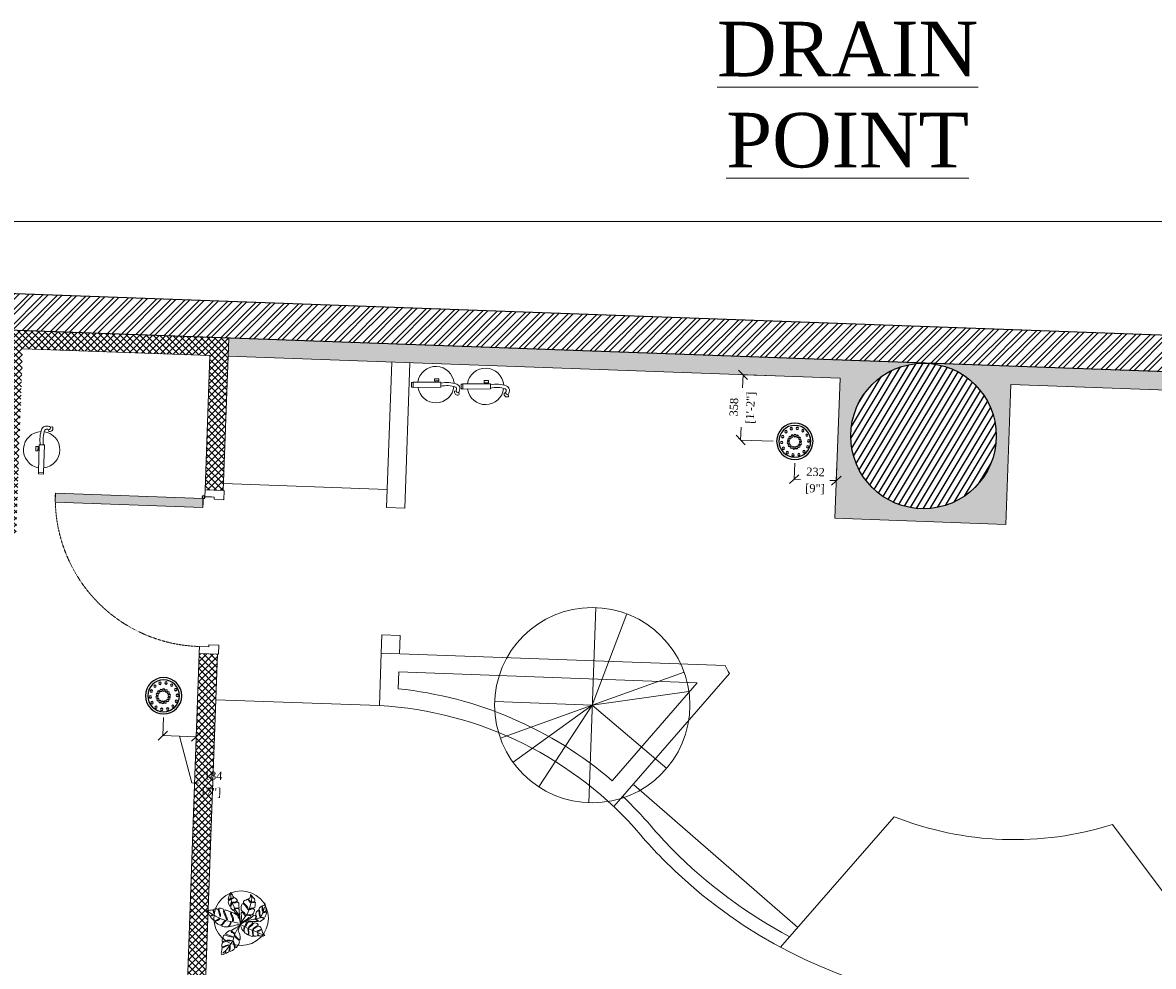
# Model space of a CAD drawing. Header units: millimetres. Extents: x 297264 to 416219, y -77299 to -23696.
# Tile 192 of 256: x 385179 to 391394, y -59746 to -54560. Entities that reach past the tile are written whole.
import ezdxf

# ---------------------------------------------------------------- set-up
doc = ezdxf.new("R2010")
doc.units = ezdxf.units.MM
doc.header["$LTSCALE"] = 2.5
doc.linetypes.add('HIDDEN2 IDS', pattern=[1.666875, 1.11125, -0.555625])
for name, color, linetype, lineweight in [('CKD Equipments', 252, 'Continuous', 0), ('ELEVATION 1', 143, 'Continuous', 18), ('ELEVATION 3', 23, 'Continuous', 13), ('FURNITURES', 30, 'Continuous', 15), ('HATCH LIGHT', 250, 'Continuous', 0), ('HATCH MEDIUM', 251, 'Continuous', 5), ('ROOM TEXT', 7, 'Continuous', 5), ('TREES', 55, 'Continuous', 5), ('WALL', 132, 'Continuous', 25)]:
    doc.layers.add(name, color=color, linetype=linetype, lineweight=lineweight)
doc.layers.add('CKD Plumbing', color=6, linetype='Continuous')
doc.layers.add('sp04000g0$0$S-COLS-PATT', color=252, linetype='Continuous')
doc.styles.add('CKD_Dimension Text', font='BOOKOSI.TTF')
doc.dimstyles.new('CKD-Dimensions', dxfattribs={"dimtxt": 45, "dimasz": 50, "dimexe": 0, "dimexo": 20, "dimgap": 20, "dimtad": 0, "dimdec": 0, "dimzin": 4, "dimdsep": 46, "dimtxsty": 'CKD_Dimension Text', "dimblk": 'OBLIQUE', "dimcen": 12, "dimclrd": 150, "dimclre": 150, "dimclrt": 7, "dimadec": 0, "dimazin": 2, "dimtfac": 1, "dimtdec": 0, "dimtofl": 0, "dimtmove": 1, "dimatfit": 2, "dimfxl": 1, "dimtfillclr": 7, "dimtolj": 1, "dimtzin": 0, "dimlwd": -1, "dimlwe": -1, "dimarcsym": 0})

# ---------------------------------------------------------------- blocks, each defined once
blk = doc.blocks.new('*U86')
h = blk.add_hatch(color=252)
h.paths.add_polyline_path([(-0.002499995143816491, 0.0152739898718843, 0.7248630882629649), (-0.002499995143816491, 1.231393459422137e-14), (-0.002499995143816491, -0.03600251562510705), (-0.0004999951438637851, -0.03600251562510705), (-0.0004999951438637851, -0.0003832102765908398, 1.209795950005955)])
h.paths.add_polyline_path([(-0.006035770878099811, 0.007636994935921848, -1), (0.006035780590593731, 0.007636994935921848, -1)], flags=16)
blk.add_hatch(color=252).paths.add_polyline_path([(0.007637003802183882, 0.0101369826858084, -0.06360995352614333), (0.008020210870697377, 0.008136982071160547), (0.0436395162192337, 0.00813692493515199), (0.04363951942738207, 0.01013692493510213)])
blk.add_lwpolyline([(-0.002518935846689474, 0.01526776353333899, 0.7239173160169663), (-0.002499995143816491, 1.231393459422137e-14), (-0.002499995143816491, -0.03600251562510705), (-0.0004999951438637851, -0.03600251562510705), (-0.0004999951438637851, -0.0003832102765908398, 1.209795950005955), (-0.002499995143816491, 0.0152739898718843)], format="xyb")
blk.add_lwpolyline([(0.008020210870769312, 0.008136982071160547), (0.0436395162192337, 0.00813692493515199), (0.04363951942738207, 0.01013692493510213), (0.007637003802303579, 0.0101369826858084)])
blk.add_circle((4.85624696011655e-09, 0.007636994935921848), 0.006035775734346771)
blk = doc.blocks.new('*U96')
at = {"true_color": 0xffffff}
h = blk.add_hatch(color=7, dxfattribs=at)
h.dxf.hatch_style = 1
h.paths.add_polyline_path([(-47.52017644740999, -8.520233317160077), (-47.52017644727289, -821.9995470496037), (-97.52017644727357, -821.9995470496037), (-97.52017644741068, -8.520233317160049)])
for points in [[(-849.9994901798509, 50.99999999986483), (-849.9994901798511, 104.9994955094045), (-899.9994901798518, 104.9994955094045), (-899.9994901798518, -1.370974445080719e-10), (-860.9994901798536, -1.370974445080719e-10), (-860.9994901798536, 50.99999999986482), (-849.9994901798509, 50.99999999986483)], [(-50.00000000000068, 51.00000000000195), (-50.00000000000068, 104.9994955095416), (0, 104.9994955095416), (0, 0), (-38.99999999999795, 1.4210854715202e-14), (-38.99999999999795, 51.00000000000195), (-50.00000000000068, 51.00000000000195)]]:
    blk.add_lwpolyline(points)
blk.add_lwpolyline([(-47.52017644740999, -8.520233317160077), (-47.52017644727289, -821.9995470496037), (-97.52017644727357, -821.9995470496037), (-97.52017644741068, -8.520233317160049)], close=True)
at = {"color": 8, "linetype": 'HIDDEN2 IDS', "ltscale": 0.5}
blk.add_arc((-47.4982836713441, -8.467726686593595), 813.5355836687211, 179.4693141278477, 269.9984581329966, dxfattribs=at)
at = {"xscale": 1000, "yscale": 1000, "zscale": 1000, "rotation": 180}
blk.add_blockref('*U86', (-39.49996670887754, -0.3832099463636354), dxfattribs=at)
blk = doc.blocks.new('fe')
at = {"color": 1}
for p, q in [((-120.1766559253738, 44.70558930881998), (-121.9439615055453, 54.24889229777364)), ((-105.5614104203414, 35.20471108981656), (-98.87035802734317, 37.24250937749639))]:
    blk.add_line(p, q, dxfattribs=at)
for points in [[(-22.06789544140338, 14.16045847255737), (128.9422092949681, 14.16045847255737), (128.9422092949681, -14.16045847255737), (-22.06789544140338, -14.16045847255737)], [(128.9422092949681, 13.24089506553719), (138.3485272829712, 13.24089506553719), (138.3485272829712, -13.24089506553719), (128.9422092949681, -13.24089506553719)], [(-11.98682391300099, -20.0721128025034), (11.98682391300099, -20.0721128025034), (11.98682391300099, -32.14981809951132), (-11.98682391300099, -32.14981809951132)], [(-8.052146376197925, -14.16045847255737), (8.052146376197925, -14.16045847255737), (8.052146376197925, -20.0721128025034), (-8.052146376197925, -20.0721128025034)]]:
    blk.add_lwpolyline(points, close=True, dxfattribs=at)
for centre, radius, start, end in [((4.784059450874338, 0), 100, 8.140707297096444, 173.3120532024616), ((-87.77755919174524, 23.6440291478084), 38.64312080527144, 146.9734630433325, 188.4435724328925), ((-101.5939094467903, 21.59307063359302), 24.67537348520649, 188.4435724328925, 251.1420191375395), ((-119.0950228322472, 54.7764816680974), 2.897378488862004, 111.4977863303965, 190.4916351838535), ((-117.3282643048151, 33.09549404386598), 11.95439864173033, 10.16238508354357, 103.7845410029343), ((-113.8758932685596, 41.52544804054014), 17.13919037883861, 353.9086583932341, 111.4977863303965), ((-87.77755919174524, 23.6440291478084), 21.21119354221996, 146.9734630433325, 188.4435724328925), ((-101.5939094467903, 21.59307063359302), 7.24344622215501, 188.4435724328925, 251.1420191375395), ((-53.43427734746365, 152.4164030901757), 146.6477502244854, 249.8567409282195, 282.3503720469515), ((-99.71449078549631, 40.01419514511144), 2.897378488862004, 286.9384141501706, 353.9086583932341), ((-54.14073894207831, 149.9862411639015), 161.5506348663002, 249.9338390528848, 281.4510814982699), ((4.784059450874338, 0), 100, 183.6163695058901, 351.8592927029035)]:
    blk.add_arc(centre, radius, start, end, dxfattribs=at)
blk = doc.blocks.new('t')
for p, q in [((119721.3923852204, -21429.1354125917), (119721.3923852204, -20655.60342287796)), ((119721.3923852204, -21429.1354125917), (120009.051356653, -20711.07966596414)), ((119721.3923852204, -21429.1354125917), (120195.5751402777, -20817.98694133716)), ((119721.3923852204, -21429.1354125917), (120383.5640484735, -21029.28490615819)), ((118947.8603955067, -21429.1354125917), (120494.9243749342, -21429.1354125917)), ((119721.3923852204, -21429.1354125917), (118988.2113261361, -21675.70644436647)), ((119721.3923852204, -21429.1354125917), (119433.7334137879, -22147.19115921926)), ((119721.3923852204, -21429.1354125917), (119586.6061721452, -22190.83378850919)), ((119721.3923852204, -21429.1354125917), (120200.6937783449, -22036.27782888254))]:
    blk.add_line(p, q)
blk.add_circle((119721.3923852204, -21429.1354125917), 773.5319897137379)
blk = doc.blocks.new('sdfvx')
at = {"layer": 'TREES'}
for p, q in [((2.86361204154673, 3.21350058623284), (23.73006125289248, -7.450467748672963)), ((23.73006125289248, -7.450467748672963), (56.91737611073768, -26.32399523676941)), ((56.91737611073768, -26.32399523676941), (77.69897901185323, -35.44267033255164)), ((77.69897901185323, -35.44267033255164), (104.4082512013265, -43.87995524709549)), ((104.4082512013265, -43.87995524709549), (135.6654313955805, -59.10325100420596)), ((135.6654313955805, -59.10325100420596), (160.2256677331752, -69.68472845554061))]:
    blk.add_line(p, q, dxfattribs=at)
for points in [[(-1.311514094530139, 38.92972212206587), (-10.18105905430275, 63.84178030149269), (-20.10781587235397, 72.73270872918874), (-38.51009541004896, 89.06188571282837), (-41.00375610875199, 94.81125571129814), (-39.95501727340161, 99.22217654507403), (-37.27780286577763, 106.3019538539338), (-39.71516043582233, 109.5550929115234), (-43.78725724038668, 101.4316020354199), (-47.33390058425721, 96.9648959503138), (-51.68741337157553, 101.3227528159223), (-56.33076659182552, 106.5515860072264), (-63.76170922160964, 112.5956916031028), (-64.33504865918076, 123.0454583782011), (-61.424304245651, 131.750439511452), (-57.40851056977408, 142.3701613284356), (-57.86709755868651, 150.7299625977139), (-62.51677031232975, 147.2511340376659), (-63.10268564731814, 140.285516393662), (-66.71195165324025, 129.6073794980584), (-69.91037571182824, 124.6759726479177), (-73.0441718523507, 128.8585132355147), (-76.69494113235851, 140.9945287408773), (-81.1005205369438, 153.6537210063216), (-79.58471439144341, 161.3151002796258), (-71.04017900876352, 168.7959341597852), (-62.37895638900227, 177.0893292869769), (-67.7228996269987, 177.4425510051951), (-73.12940235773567, 171.5842809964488), (-80.68134650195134, 171.0106802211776), (-79.85981813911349, 182.5040589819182), (-74.73891203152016, 195.0384605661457), (-69.73484139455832, 206.7602703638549), (-65.60221224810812, 218.192583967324), (-52.07883578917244, 202.5644181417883), (-49.18072314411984, 193.8541265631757), (-45.23380849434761, 189.5546949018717), (-48.25917171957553, 182.9396082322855), (-55.81326935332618, 179.4634602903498), (-58.1985749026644, 174.4151623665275), (-51.5744312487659, 177.1956095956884), (-43.20720780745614, 180.5549172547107), (-40.12547828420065, 184.6737120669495), (-32.80914716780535, 180.7195517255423), (-24.68177326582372, 173.7459938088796), (-18.76455375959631, 162.9430662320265), (-29.34193159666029, 155.7543889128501), (-42.00637929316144, 154.2566055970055), (-50.89481238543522, 153.0456683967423), (-51.07211702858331, 148.9241929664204), (-42.30037847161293, 149.322518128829), (-31.90238100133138, 149.4872135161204), (-21.44385118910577, 152.9607316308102), (-15.11163098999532, 153.7095978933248), (-10.00545426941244, 145.9260678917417), (-8.329155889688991, 134.4884337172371), (-9.380048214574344, 127.1749657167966), (-7.470219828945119, 117.3625353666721), (-13.92135852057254, 112.8985200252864), (-26.64210934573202, 113.8969676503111), (-32.91594339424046, 113.5544277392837), (-32.97641256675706, 110.2455440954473), (-27.10916935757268, 110.646560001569), (-14.04021384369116, 109.1833100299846), (-8.172970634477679, 109.584325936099), (-7.19934529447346, 90.36852299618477), (-5.877515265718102, 70.68791770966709), (-1.82647467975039, 49.78576445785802)], [(-226.3925311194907, 96.29935904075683), (-222.4654913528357, 90.63831571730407), (-218.0922489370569, 84.28750535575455), (-214.3365367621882, 76.70487013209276), (-209.3480222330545, 68.50492093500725), (-205.8379376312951, 62.27814009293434), (-199.3023901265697, 61.77919851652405), (-192.4570504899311, 63.43669180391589), (-184.9919224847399, 69.40697365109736), (-184.1929219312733, 65.77070567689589), (-190.2394092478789, 60.4769138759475), (-199.6742223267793, 59.19150914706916), (-200.2939402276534, 54.87871046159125), (-197.0295536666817, 50.00779412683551), (-188.9581228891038, 41.80502143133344), (-182.0574470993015, 34.65086800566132), (-173.8000297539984, 27.74192986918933), (-164.1173309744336, 30.75244391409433), (-154.8661758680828, 33.8249676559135), (-147.9566012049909, 38.99474006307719), (-141.9101211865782, 44.2884810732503), (-137.8422882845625, 41.94323428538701), (-144.9377790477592, 35.47961719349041), (-151.7854472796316, 30.74117033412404), (-159.8038704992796, 27.05134274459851), (-164.9229649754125, 25.14580054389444), (-168.4397534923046, 22.12968016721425), (-163.3870817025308, 17.44196942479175), (-150.8781807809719, 6.400614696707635), (-141.0162698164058, 1.462072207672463), (-132.0771649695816, -0.702802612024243), (-118.8754827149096, 8.404856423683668), (-112.4549123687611, 19.36725050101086), (-103.6309183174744, 28.66378237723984), (-97.71283058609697, 26.93300581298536), (-106.5346296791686, 20.7174985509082), (-112.0300726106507, 10.0623395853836), (-119.2495025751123, 2.736193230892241), (-124.8644389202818, -2.619557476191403), (-124.6209990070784, -7.056385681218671), (-118.4572837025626, -10.14301662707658), (-108.5311450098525, -11.56933078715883), (-96.63080498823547, -11.51859467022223), (-81.27790417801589, -11.963966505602), (-74.49001788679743, -4.575810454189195), (-66.77255109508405, 9.281569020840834), (-61.95434987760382, 21.35460219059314), (-59.86298373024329, 14.45129063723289), (-66.71728540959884, 0.4699324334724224), (-70.11232238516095, -4.764632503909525), (-71.84090343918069, -7.597587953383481), (-69.992899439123, -10.06403063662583), (-59.20134480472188, -8.533410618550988), (-44.64743724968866, -5.34246368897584), (-36.44528558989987, -3.439765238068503), (-25.8374593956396, -0.1220160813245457), (-18.19093154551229, 0.9801830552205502), (-0.1246812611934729, 1.025312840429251), (-1.286474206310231, 14.39779702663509), (-2.260163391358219, 32.14509972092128), (-6.445294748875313, 42.87077938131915), (-12.97413833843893, 52.61262217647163), (-16.7895692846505, 62.84490567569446), (-27.51244310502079, 70.98850229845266), (-39.34628997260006, 77.53100899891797), (-56.60471859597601, 86.17349640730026), (-59.32032619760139, 82.6020310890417), (-58.71176529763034, 71.50994024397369), (-53.10804912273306, 61.46086233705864), (-47.62820897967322, 50.54919425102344), (-45.41734941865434, 38.34647443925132), (-46.34911028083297, 28.79632798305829), (-49.61802039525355, 27.50526613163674), (-52.69874898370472, 30.58906345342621), (-50.90156488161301, 43.09619487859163), (-57.05857627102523, 55.42572704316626), (-61.18393298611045, 63.50164672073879), (-64.81125287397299, 78.10879951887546), (-64.18708188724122, 88.58358651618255), (-76.39276825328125, 92.53835305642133), (-88.59851778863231, 96.49318051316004), (-100.6802576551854, 101.3105271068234), (-104.6905667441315, 97.92510100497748), (-104.819029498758, 90.90059355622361), (-99.15997717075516, 72.03986893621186), (-94.17372806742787, 60.75890525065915), (-90.23435792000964, 51.38915101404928), (-86.54499796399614, 37.21325272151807), (-91.29451836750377, 34.81443619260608), (-97.07969755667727, 49.73165772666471), (-102.7410007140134, 65.5114694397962), (-110.9296667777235, 82.0946140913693), (-111.5382349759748, 93.18665414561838), (-109.8672555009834, 101.7502418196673), (-113.6252258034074, 106.2519133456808), (-126.6320930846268, 110.7620248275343), (-132.5501103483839, 112.4927912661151), (-142.2306214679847, 112.5632510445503), (-145.3158031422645, 109.4850600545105), (-141.1905168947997, 101.4091505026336), (-139.0415564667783, 88.7751559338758), (-133.3803164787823, 72.99540513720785), (-132.5858394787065, 63.19715897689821), (-133.3914734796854, 57.59051560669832), (-136.7820646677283, 58.51788819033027), (-138.6256155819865, 67.14631918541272), (-142.0073078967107, 80.39761760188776), (-145.6346277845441, 95.0047704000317), (-151.6698803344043, 105.1159087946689), (-161.469892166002, 110.4857260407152), (-166.8966542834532, 109.5047837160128), (-174.915007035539, 105.8149460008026), (-180.2842526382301, 99.10327999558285), (-175.6698284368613, 85.23467773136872), (-179.4345099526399, 80.49339724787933), (-180.9084163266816, 88.62854378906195), (-184.6022293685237, 96.64245376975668), (-187.3730953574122, 101.8826758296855), (-194.7120187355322, 99.85593773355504), (-204.51647635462, 99.0638174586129), (-210.9302723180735, 97.34431447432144), (-219.4997399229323, 99.0158540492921)], [(165.2719896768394, 149.4050893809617), (168.0412583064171, 135.6687579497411), (170.3002898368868, 123.2006444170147), (173.6174930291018, 104.0027203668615), (174.1797136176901, 97.3441744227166), (162.8334602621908, 88.85495952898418), (155.3896734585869, 86.38274740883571), (153.3315898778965, 82.63064340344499), (157.8675081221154, 82.48481838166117), (165.2399933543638, 84.46132247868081), (171.4092120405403, 88.63464510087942), (176.3699911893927, 87.92181710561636), (177.7106247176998, 79.63350640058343), (174.0192479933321, 71.56230554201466), (168.4783153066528, 54.14323677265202), (162.5228676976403, 51.45710926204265), (150.8280943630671, 51.11364554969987), (141.0490055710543, 53.53078862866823), (137.7875849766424, 51.97551327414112), (142.0385715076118, 49.84676486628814), (155.0765259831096, 45.44338211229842), (163.0137867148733, 44.30285529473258), (160.9557031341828, 40.55075128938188), (154.2191613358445, 35.95299534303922), (144.2211916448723, 29.7999132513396), (134.0808302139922, 22.6553847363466), (122.4599133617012, 26.34914407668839), (113.0395495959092, 34.78649451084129), (105.244758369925, 36.91850841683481), (109.2107985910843, 32.80673504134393), (116.1533276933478, 28.26731363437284), (115.5122112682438, 23.80559634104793), (108.8495186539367, 23.24501265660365), (87.09071751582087, 23.33571784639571), (50.44957893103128, 25.56490702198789), (31.88103775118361, 26.71515929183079), (52.65531230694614, 37.39151804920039), (75.6276555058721, 49.26994274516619), (91.72870800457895, 66.18355778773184), (103.0672334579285, 64.0482885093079), (104.2653974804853, 54.76849071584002), (97.80613725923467, 41.5292146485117), (99.57673421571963, 39.75688023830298), (106.3870620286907, 48.39186936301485), (109.0176490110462, 59.65142662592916), (105.8351169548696, 69.21636371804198), (104.4944834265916, 77.50467442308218), (110.0303135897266, 87.84076392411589), (118.0464628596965, 97.82044955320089), (126.7596520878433, 91.50863281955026), (127.1029990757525, 76.27991249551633), (130.8476107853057, 60.05644971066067), (135.3097503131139, 55.87344230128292), (133.8292653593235, 66.71172003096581), (131.9950947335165, 78.61283059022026), (132.5700752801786, 89.66175821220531), (128.7490521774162, 98.30648291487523), (124.6430900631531, 104.968233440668), (130.5324722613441, 114.2415611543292), (137.7676609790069, 122.3095473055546), (142.4486741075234, 126.6967142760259), (147.1905723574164, 117.4136611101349), (147.1777492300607, 99.70624846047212), (150.4314419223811, 90.63703964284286), (152.3496813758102, 96.9391614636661), (151.227850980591, 113.7976566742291), (150.3120783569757, 121.51896440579), (146.8446777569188, 129.100917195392), (156.6263214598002, 130.225289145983), (161.3047092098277, 131.0709512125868)], [(165.1122014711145, -71.19605071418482), (159.6348838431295, -74.08447243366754), (154.6325227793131, -75.2957577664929), (145.4412452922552, -74.29670194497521), (134.3576304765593, -73.02573096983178), (125.4364802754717, -72.38715459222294), (121.158650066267, -68.55571661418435), (120.5327485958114, -61.71067725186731), (119.4573196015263, -53.51428391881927), (116.3941203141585, -52.43074432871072), (117.7865569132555, -58.42098873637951), (117.9611807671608, -66.16622695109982), (116.4246807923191, -72.3789326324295), (113.3145938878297, -73.86207220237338), (106.1497755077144, -74.44091214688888), (99.25508441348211, -75.38023153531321), (93.80304759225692, -75.24019343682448), (87.54404403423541, -69.51570281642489), (86.65135993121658, -57.80715969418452), (86.11770960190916, -48.08024363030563), (85.67295846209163, -39.97452597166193), (81.70728170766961, -40.69134342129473), (82.19404441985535, -52.98493864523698), (84.03283401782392, -64.82937842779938), (85.55953333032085, -72.12562369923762), (85.96225830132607, -76.04356537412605), (83.93413416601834, -76.71713097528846), (73.97783104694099, -74.3214900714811), (65.64374526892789, -71.83723408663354), (57.62507253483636, -69.39830066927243), (58.12809191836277, -59.1770183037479), (57.73196389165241, -46.25317024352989), (56.07258912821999, -35.39950340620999), (56.30229210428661, -29.32068458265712), (53.87151346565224, -26.07631863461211), (52.06655123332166, -29.67708350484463), (53.04981415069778, -40.75526208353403), (55.16031829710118, -50.70876060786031), (54.83844924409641, -59.6693646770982), (51.13796056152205, -67.50115737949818), (47.03968612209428, -64.66051259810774), (41.68148770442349, -59.38717709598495), (33.7096952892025, -54.38161530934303), (25.83007624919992, -46.494217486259), (25.97413962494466, -34.2912673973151), (29.22828260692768, -20.6052285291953), (28.51348194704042, -12.13899076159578), (25.80764410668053, -15.28859038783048), (24.85661399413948, -21.9070879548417), (24.0834673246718, -31.76789087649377), (22.9981744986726, -37.08038757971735), (23.31032065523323, -41.62869379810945), (20.47188512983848, -41.22083119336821), (16.64533253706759, -36.48919436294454), (11.42466372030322, -28.01887607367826), (8.681661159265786, -20.22624457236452), (3.957563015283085, -10.54051976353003), (0, 0), (6.899559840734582, 7.693825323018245), (15.73507044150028, 13.17938021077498), (21.95697974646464, 18.397110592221), (29.34816374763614, 20.55179583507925), (39.66676022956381, 20.67746073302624), (45.97272187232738, 17.51963914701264), (43.21999641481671, 11.80336036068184), (36.54521493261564, 3.433959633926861), (32.2155651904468, -2.055726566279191), (31.26620010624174, -6.422762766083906), (37.25841373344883, -7.283800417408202), (41.9486918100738, -1.524269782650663), (48.58304898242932, 13.28442921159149), (52.68785719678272, 19.4497517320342), (56.87997733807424, 21.7424551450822), (65.2157354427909, 21.50971131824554), (74.99248279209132, 20.10486361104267), (81.52487322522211, 18.52282640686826), (84.85494020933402, 12.57587451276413), (78.63135857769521, 5.106631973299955), (66.0080473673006, -4.338096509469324), (57.21622796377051, -11.75996601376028), (54.59770205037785, -18.78218474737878), (56.71313811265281, -21.98123825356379), (62.66659245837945, -14.15151627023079), (71.0524977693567, -7.314648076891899), (79.61795155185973, -1.468623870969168), (86.60808290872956, 6.855515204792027), (92.01968812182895, 13.15472458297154), (97.60758221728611, 13.96015711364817), (106.6629951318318, 12.01557987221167), (113.2842993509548, 8.812445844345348), (122.3276488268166, -2.14704995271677), (113.4087759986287, -6.002404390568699), (97.0898375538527, -16.52447043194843), (89.33468786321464, -23.45197363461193), (85.41102997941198, -28.356617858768), (84.055680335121, -33.30864524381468), (88.96753305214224, -32.72773458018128), (94.2902317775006, -24.80737758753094), (105.1101826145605, -16.71189169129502), (114.6201327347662, -13.25333722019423), (125.3479101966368, -8.03968736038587), (133.0059545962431, -10.74846521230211), (138.6342098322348, -16.38227003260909), (142.1001340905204, -21.38375129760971), (143.1823083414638, -27.89596717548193), (131.4127104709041, -33.0366892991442), (120.8660833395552, -36.98966086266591), (114.1039899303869, -41.48644248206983), (116.8955378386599, -44.46098424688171), (124.5131579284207, -40.73046383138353), (131.9949134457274, -37.94546483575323), (142.497927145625, -32.05613799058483), (145.7859679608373, -33.81531390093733), (147.3142691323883, -38.86003688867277), (150.9548172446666, -51.6067563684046), (157.4370604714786, -60.2584055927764), (163.3337706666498, -68.50420201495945)], [(-123.2780142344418, -201.73489769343), (-115.2066815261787, -199.7805871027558), (-109.679582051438, -197.4606886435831), (-103.9333349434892, -193.6151769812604), (-101.8925801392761, -186.6421274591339), (-99.5596147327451, -177.6349980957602), (-96.57946418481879, -178.582241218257), (-97.67552549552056, -186.2100534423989), (-96.1515603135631, -190.0621558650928), (-92.95226943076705, -189.4838365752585), (-86.11519559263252, -185.2761035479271), (-79.49732525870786, -182.5938720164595), (-75.71347223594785, -177.9474132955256), (-74.03284148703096, -166.2514108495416), (-71.84071886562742, -150.9957864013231), (-70.59851701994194, -142.3509393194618), (-67.76186178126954, -140.6824777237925), (-66.8929615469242, -145.4785380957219), (-68.23920510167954, -160.5870250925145), (-71.64019549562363, -175.7915444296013), (-68.37040910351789, -178.33745741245), (-59.49758831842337, -173.5302441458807), (-52.87971798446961, -170.8480126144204), (-46.69770179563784, -167.5841867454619), (-41.82300744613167, -162.5754050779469), (-39.41690130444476, -153.0597684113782), (-41.87760970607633, -137.6545829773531), (-45.21259385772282, -124.7189077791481), (-50.00104038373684, -111.0553116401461), (-48.7614910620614, -106.0432549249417), (-45.56477493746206, -109.097685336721), (-43.53461563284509, -116.655695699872), (-39.47157403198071, -128.1389361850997), (-33.81150428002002, -142.9658124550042), (-33.57289122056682, -152.9110346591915), (-25.72076931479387, -152.4822763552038), (-17.45219552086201, -141.1643378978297), (-13.6438305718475, -135.9658892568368), (-10.3906131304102, -128.1655226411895), (-3.772055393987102, -112.7635312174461), (-12.25726236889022, -100.034499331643), (-20.98004995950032, -93.42659581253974), (-31.44167332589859, -83.09999390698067), (-34.48959639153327, -75.39573827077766), (-35.2854968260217, -70.09115034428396), (-32.08878799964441, -73.14563154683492), (-28.02317164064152, -80.99612233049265), (-18.28695319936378, -89.14236858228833), (-7.752189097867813, -98.96046318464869), (-2.447023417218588, -101.7988972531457), (-1.28046659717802, -97.29531730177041), (-1.050730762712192, -81.23869500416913), (-2.78338171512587, -64.38107485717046), (-6.191436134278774, -51.95391708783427), (-12.79871096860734, -40.10508873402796), (-11.55650912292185, -31.46024165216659), (-1.794020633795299, -3.278858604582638), (-15.61432344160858, -12.7114610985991), (-30.08703137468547, -19.45518038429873), (-56.75696432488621, -34.4172122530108), (-57.04924539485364, -36.45128196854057), (-52.39048992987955, -45.62321915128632), (-38.47434044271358, -56.13844028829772), (-36.44418113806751, -63.69645065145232), (-41.67628384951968, -60.34954994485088), (-56.39363152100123, -51.79527082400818), (-64.24902534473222, -39.56886256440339), (-70.28232624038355, -38.18290387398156), (-71.02009217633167, -37.84993891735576), (-73.43187350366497, -39.17785118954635), (-84.85136062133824, -46.36029616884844), (-93.43426296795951, -51.87426942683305), (-98.30895001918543, -56.8830003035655), (-95.55066279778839, -62.98858607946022), (-83.63020154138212, -66.77753831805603), (-70.32934817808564, -71.80292892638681), (-53.53949032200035, -77.84862944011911), (-46.27186008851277, -81.48802069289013), (-49.47115097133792, -82.06633998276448), (-63.28358127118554, -80.60066283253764), (-81.60004223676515, -74.33554868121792), (-99.8434402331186, -67.56196789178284), (-106.5317283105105, -67.11992648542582), (-111.6987037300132, -74.16277786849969), (-116.5081930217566, -89.5612709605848), (-120.7331274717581, -100.8916754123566), (-122.1214698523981, -110.5535573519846), (-110.5611399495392, -109.6196074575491), (-88.89129729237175, -103.3910471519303), (-71.2245889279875, -103.3344877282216), (-59.30155291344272, -103.4906902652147), (-60.39496899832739, -107.4857629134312), (-73.26269850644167, -106.6747976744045), (-86.56884961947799, -108.9149370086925), (-101.7669697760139, -113.4783514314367), (-115.0731208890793, -115.7184907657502), (-121.6204957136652, -121.5249545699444), (-122.7922798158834, -133.294074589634), (-123.0924333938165, -146.2264239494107), (-109.4235761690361, -145.0764370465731), (-97.13253629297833, -139.0572620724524), (-81.93441613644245, -134.4938476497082), (-73.28374127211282, -135.7368869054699), (-83.60981960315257, -138.9243100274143), (-99.89869602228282, -143.8499559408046), (-113.4267177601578, -151.2484887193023), (-121.9338973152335, -152.6211541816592), (-124.1990197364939, -168.3853061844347), (-126.0988539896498, -181.6068101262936), (-127.3410558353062, -190.251657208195), (-125.454391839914, -195.1939628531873)]]:
    blk.add_lwpolyline(points, close=True, dxfattribs=at)
for points in [[(-7.681071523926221, 66.80012284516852), (-34.49221871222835, 102.5841648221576), (-43.18869554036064, 125.8125939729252), (-58.32790850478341, 156.1872268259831), (-62.14333606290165, 181.6171411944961), (-63.40039723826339, 210.4116736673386)], [(2.172293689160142, 10.23895839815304), (5.01913619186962, 26.52723592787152), (7.723509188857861, 41.82402636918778), (8.443506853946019, 57.40590531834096), (7.250515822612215, 73.76867225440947), (6.690913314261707, 83.96867231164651), (10.94444745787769, 85.38138814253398), (20.79221974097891, 79.91849897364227), (26.66877881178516, 71.48441403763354), (30.34733240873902, 61.84820224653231), (35.23942806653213, 64.18112034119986), (32.33935057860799, 72.1875064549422), (26.81896892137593, 83.1003345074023), (15.1293685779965, 89.83983993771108), (6.347495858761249, 99.19740276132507), (6.922546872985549, 110.2463202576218), (7.072673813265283, 121.8623016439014), (9.06469198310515, 132.2016058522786), (13.89072952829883, 141.121774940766), (20.97827574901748, 141.115304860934), (36.27781666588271, 127.7853236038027), (43.99364888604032, 114.533107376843), (50.78859866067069, 101.9191688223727), (54.90221820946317, 105.8819125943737), (50.79880370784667, 116.0851273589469), (43.79021649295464, 127.2117997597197), (30.54621154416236, 140.7524207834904), (22.18927019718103, 149.542970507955), (22.26567429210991, 157.1216577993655), (29.78318394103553, 163.6311640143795), (36.94451617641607, 167.6619271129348), (48.85554503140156, 173.0341110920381), (57.85104789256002, 165.1637636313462), (64.2923824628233, 153.6126477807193), (70.59896813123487, 151.694478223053), (68.9021571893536, 157.5040458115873), (61.04123738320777, 166.2233208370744), (53.95879368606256, 173.3127701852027), (55.37838622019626, 176.1446618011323), (65.72989334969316, 181.234880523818), (68.50287937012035, 193.4859350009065), (70.14128233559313, 204.8880619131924), (77.57734853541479, 196.7358406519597), (85.86305877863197, 187.4495727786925), (95.28086763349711, 175.4707073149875), (99.17057422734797, 163.7802365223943), (95.69289811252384, 157.1962409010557), (81.72888820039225, 155.1549321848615), (73.86031095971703, 153.2497129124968), (76.26691451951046, 148.8560657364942), (88.17531799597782, 150.6867448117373), (96.96484814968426, 151.9536762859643), (103.2027503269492, 153.081252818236), (101.4218778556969, 140.6876388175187), (100.2082653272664, 128.7185190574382), (98.28754872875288, 118.8749228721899), (91.19738442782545, 115.3399388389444), (73.54716348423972, 112.3103476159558), (66.38576078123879, 108.2795946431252), (63.12179257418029, 103.182855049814), (69.43092585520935, 104.8061497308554), (77.01711899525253, 108.2699098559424), (88.71189232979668, 108.6133735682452), (96.21911916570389, 100.9568805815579), (93.79976294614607, 87.64310498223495), (88.40640228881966, 78.29850256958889), (81.38235926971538, 68.1762066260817), (73.30262903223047, 68.32524635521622), (56.00858550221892, 67.77439824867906), (44.95237368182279, 68.35113680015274), (48.06877715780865, 65.37346082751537), (57.35177394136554, 63.02760257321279), (70.39228332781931, 62.16573484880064), (72.51649548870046, 59.33057773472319), (68.40288323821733, 55.36788475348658), (58.90100555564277, 49.14351783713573), (48.26455211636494, 42.0702741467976), (2.172286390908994, 10.23890760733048)], [(7.138253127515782, 16.60915033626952), (24.59276228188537, 42.94186732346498), (45.6648062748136, 73.30866369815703), (59.86306782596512, 105.1690744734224), (68.81554804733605, 135.7593999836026), (76.49090524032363, 164.5093209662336), (77.14228988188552, 183.1369358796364), (72.54540875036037, 196.9529403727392)], [(-11.40078712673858, 11.44930280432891), (-48.75937883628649, 21.21930921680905), (-90.00426266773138, 28.46645945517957), (-123.2928338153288, 38.97219290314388), (-167.0562521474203, 59.34661203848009), (-204.3439049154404, 81.8717987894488), (-215.3124840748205, 91.37120912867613)], [(49.03523715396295, 29.81602521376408), (74.41155853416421, 33.75929782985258), (106.0257893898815, 38.83019776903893), (132.5393896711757, 47.16389272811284), (145.4528075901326, 66.5594655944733), (156.6719694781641, 95.30612107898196), (163.7088356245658, 123.1358296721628)], [(-10.88834438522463, -12.35246399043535), (-37.97329583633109, -67.1098476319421), (-48.53962773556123, -100.8849122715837), (-65.42889637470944, -131.6753483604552), (-95.41033260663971, -170.445911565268), (-117.8161125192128, -189.025237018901)]]:
    blk.add_lwpolyline(points, dxfattribs=at)
for radius, start, end in [(74.10272323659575, 67.95600812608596, 75.26503663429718), (74.10272323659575, 51.32077306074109, 54.25267464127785), (74.10272323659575, 9.822767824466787, 13.08212103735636), (101.629737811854, 19.22151081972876, 20.02125703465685), (101.629737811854, 238.6692265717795, 240.9864653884)]:
    blk.add_arc((2.600023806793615, 7.311754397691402), radius, start, end, dxfattribs=at)
blk = doc.blocks.new('100 DNT')
at = {"layer": 'CKD Plumbing'}
for centre, radius in [((-0.1292388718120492, -4.683218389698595), 101.6), ((-0.1292388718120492, -4.683218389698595), 88.89999999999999), ((-14.03453320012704, 67.29299541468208), 6.35), ((19.38060604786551, 65.32915967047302), 6.35), ((-76.71216321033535, -2.476868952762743), 6.35), ((-67.361996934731, 29.66348842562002), 6.35), ((-44.99260977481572, 54.56406472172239), 6.35), ((-31.81226021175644, -2.476868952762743), 6.35), ((-31.81226021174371, -2.476868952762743), 6.35), ((-31.8122602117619, -2.476868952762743), 6.35), ((-31.81226021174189, -2.476868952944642), 6.35), ((-31.81226021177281, -2.476868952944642), 6.35), ((-31.81226021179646, -2.476868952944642), 6.35), ((-31.8122602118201, -2.476868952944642), 6.35), ((-31.81226021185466, -2.476868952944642), 6.35), ((-31.81226021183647, -2.476868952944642), 6.35), ((-31.81226021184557, -2.476868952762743), 6.35), ((-31.81226021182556, -2.476868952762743), 6.35), ((-31.8122602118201, -2.476868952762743), 6.35), ((-31.81226021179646, -2.476868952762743), 6.35), ((-31.81226021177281, -2.476868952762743), 6.35), ((-31.8122602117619, -2.476868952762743), 6.35), ((-31.8122602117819, -2.476868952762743), 6.35), ((-31.81226021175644, -2.476868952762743), 6.35), ((-31.81226021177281, -2.476868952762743), 6.35), ((-31.81226021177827, -2.476868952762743), 6.35), ((-31.81226021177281, -2.476868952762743), 6.35), ((-31.812260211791, -2.476868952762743), 6.35), ((-31.81226021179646, -2.476868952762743), 6.35), ((-31.81226021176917, -2.476868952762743), 6.35), ((-31.81226021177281, -2.476868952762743), 6.35), ((-31.81226021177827, -2.476868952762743), 6.35), ((-31.81226021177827, -2.476868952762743), 6.35), ((-31.81226021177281, -2.476868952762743), 6.35), ((-26.26395801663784, 11.87497228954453), 6.35), ((-15.03807992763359, 22.39821634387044), 6.35), ((-0.3580487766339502, 27.00860566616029), 6.35), ((14.86857522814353, 24.79299610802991), 6.35), ((27.62597246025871, 16.19021631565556), 6.35), ((35.38738393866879, 2.90415233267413), 6.35), ((48.63452983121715, 49.06151924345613), 6.35), ((67.93313976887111, 21.71207982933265), 6.35), ((-71.19119349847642, -35.49121545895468), 6.35), ((-51.89258356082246, -62.84065487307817), 6.35), ((-30.58407721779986, -17.81474921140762), 6.35), ((-22.82266573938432, -31.10081319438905), 6.35), ((-10.06526850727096, -39.70359298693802), 6.35), ((5.161355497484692, -41.91920254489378), 6.35), ((19.84138664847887, -37.30881322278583), 6.35), ((31.06726473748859, -26.78556916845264), 6.35), ((36.61556693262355, -12.43372792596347), 6.35), ((41.73455604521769, -68.34320035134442), 6.35), ((64.1039432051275, -43.44262405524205), 6.35), ((73.45410948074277, -11.30226667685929), 6.35), ((-22.63865977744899, -79.10829530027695), 6.35), ((10.77647947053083, -81.07213104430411), 6.35)]:
    blk.add_circle(centre, radius, dxfattribs=at)
blk = doc.blocks.new('100DNT')
at = {"layer": 'CKD Plumbing'}
blk.add_blockref('100 DNT', (0.1292388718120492, 4.683218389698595), dxfattribs=at)
blk = doc.blocks.new('_Oblique')
at = {"color": 0, "linetype": 'ByBlock', "lineweight": -2}
blk.add_line((-0.5, -0.5), (0.5, 0.5), dxfattribs=at)
blk = doc.blocks.new('*D899')
at = {"layer": 'CKD Equipments', "color": 150}
for p, q in [((389423.0650732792, -56980.1541478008), (389419.8904669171, -57068.20708696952)), ((389655.0225831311, -56988.51700080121), (389651.847976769, -57076.56993996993)), ((389419.8904669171, -57068.20708696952), (389455.405371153, -57069.48751942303)), ((389651.847976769, -57076.56993996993), (389616.3330725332, -57075.28950751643))]:
    blk.add_line(p, q, dxfattribs=at)
at = {"layer": 'Defpoints', "color": 0}
for p in [(389423.785672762, -56960.16713360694), (389655.7431826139, -56968.52998660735), (389651.847976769, -57076.56993996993)]:
    blk.add_point(p, dxfattribs=at)
at = {"layer": 'CKD Equipments', "color": 150, "linetype": 'ByBlock', "xscale": 50, "yscale": 50, "zscale": 50}
for p, rotation in [((389419.8904669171, -57068.20708696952), 177.9351876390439), ((389651.847976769, -57076.56993996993), 357.9351876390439)]:
    blk.add_blockref('_Oblique', p, dxfattribs=dict(at, rotation=rotation))
at = {"layer": 'CKD Equipments', "color": 7, "char_height": 45, "attachment_point": 5, "rotation": 357.9351876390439, "style": 'CKD_Dimension Text'}
for s, insert in [('\\A1;232', (389537.4423370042, -57028.75557199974)), ('\\A1;[9"]', (389534.0276252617, -57123.46822958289))]:
    blk.add_mtext(s, dxfattribs=dict(at, insert=insert))
blk = doc.blocks.new('*D900')
at = {"layer": 'CKD Equipments', "color": 150}
for p, q in [((389138.9489306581, -56494.87547654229), (389136.3836205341, -56566.0285804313)), ((389316.8196977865, -56501.28831947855), (389138.9489306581, -56494.87547654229)), ((389126.0323492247, -56853.13814897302), (389128.5976593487, -56781.98504508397)), ((389303.9031163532, -56859.55099190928), (389126.0323492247, -56853.13814897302))]:
    blk.add_line(p, q, dxfattribs=at)
at = {"layer": 'Defpoints', "color": 0}
for p in [(389138.9489306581, -56494.87547654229), (389336.8067119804, -56502.0089189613), (389323.890130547, -56860.27159139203)]:
    blk.add_point(p, dxfattribs=at)
at = {"layer": 'CKD Equipments', "color": 150, "linetype": 'ByBlock', "xscale": 50, "yscale": 50, "zscale": 50}
for p, rotation in [((389138.9489306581, -56494.87547654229), 87.93518763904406), ((389126.0323492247, -56853.13814897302), 267.9351876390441)]:
    blk.add_blockref('_Oblique', p, dxfattribs=dict(at, rotation=rotation))
at = {"layer": 'CKD Equipments', "color": 7, "char_height": 45, "attachment_point": 5, "rotation": 87.93518763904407, "style": 'CKD_Dimension Text'}
for s, insert in [('\\A1;[1\'-2"]', (389183.5703560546, -56675.84840933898)), ('\\A1;358', (389088.9221727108, -56672.43602211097))]:
    blk.add_mtext(s, dxfattribs=dict(at, insert=insert))
blk = doc.blocks.new('*D901')
at = {"layer": 'CKD Equipments', "color": 150}
for p, q in [((385953.6107178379, -58378.57897747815), (385950.0385860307, -58477.6643346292)), ((386137.3916216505, -58385.20447322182), (386133.8194898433, -58484.28983037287)), ((385950.0385860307, -58477.6643346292), (386133.8194898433, -58484.28983037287)), ((386108.7073686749, -58736.71026294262), (386041.929037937, -58480.97708250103)), ((386148.6814004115, -58738.15136901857), (386108.7073686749, -58736.71026294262))]:
    blk.add_line(p, q, dxfattribs=at)
at = {"layer": 'Defpoints', "color": 0}
for p in [(385954.3312708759, -58358.59196160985), (386138.1121746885, -58365.21745735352), (386133.8194898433, -58484.28983037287)]:
    blk.add_point(p, dxfattribs=at)
at = {"layer": 'CKD Equipments', "color": 150, "linetype": 'ByBlock', "xscale": 50, "yscale": 50, "zscale": 50}
for p, rotation in [((385950.0385860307, -58477.6643346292), 177.9353207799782), ((386133.8194898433, -58484.28983037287), 357.9353207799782)]:
    blk.add_blockref('_Oblique', p, dxfattribs=dict(at, rotation=rotation))
at = {"layer": 'CKD Equipments', "color": 7, "char_height": 45, "attachment_point": 5, "rotation": 357.9353207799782, "style": 'CKD_Dimension Text'}
for s, insert in [('\\A1;184', (386226.6263294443, -58697.65906036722)), ('\\A1;[7"]', (386217.1813235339, -58791.76697123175))]:
    blk.add_mtext(s, dxfattribs=dict(at, insert=insert))

msp = doc.modelspace()

# ---------------------------------------------------------------- hatches: boundary and pattern name
at = {"layer": 'HATCH LIGHT', "true_color": 0x636466}
h = msp.add_hatch(dxfattribs=at)
h.set_pattern_fill('ANSI32', color=251, scale=6)
h.set_pattern_definition([(45, (318543.9897568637, -77219.6265561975), (-40.41115254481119, 40.41115254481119), []), (45, (318570.9305368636, -77219.6265561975), (-40.41115254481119, 40.41115254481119), [])])
h.paths.add_polyline_path([(395686.8304325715, -63084.5752813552), (395492.8859830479, -63133.41737896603), (395674.4287112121, -63854.29523720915), (383121.7788766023, -63854.1857157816, -0.0002631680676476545), (383107.2518414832, -64054.18558901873), (395931.0410305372, -64054.29747624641)])
h.paths.add_polyline_path([(383535.723854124, -55651.65605725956), (383335.6404247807, -55651.65605725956, -0.01197232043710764), (382854.4226804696, -64750.63262416), (383055.013045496, -64750.63262415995, 0.01195971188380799)])
h.paths.add_polyline_path([(383519.3491814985, -56192.20492185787), (393198.2912937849, -56541.16353128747, 0.003501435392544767), (393692.3623878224, -57295.24231051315), (393859.9866373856, -57186.12719683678), (393309.8762880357, -56345.05660541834), (383525.5838296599, -55992.29975958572, -0.0002624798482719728)])
h = msp.add_hatch(dxfattribs=at)
h.set_pattern_fill('ANSI37', color=251, scale=8)
h.set_pattern_definition([(45, (318543.9897568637, -77219.6265561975), (-17.96051224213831, 17.96051224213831), []), (135, (318543.9897568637, -77219.6265561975), (-17.96051224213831, -17.9605122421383), [])])
edge = h.paths.add_edge_path()
edge.add_line((386312.8896382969, -56292.92150657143), (383519.3491814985, -56192.20492185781))
edge.add_arc((193121.9933343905, -50154.03670622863), 190493.0775355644, 356.573536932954, 358.1835585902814, ccw=False)
edge.add_line((383274.5320635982, -61539.3168436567), (386123.7466190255, -61539.34170295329))
edge.add_line((386123.7466190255, -61539.34170295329), (386250.2514630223, -58030.29452639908))
edge.add_line((386250.2514630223, -58030.29452639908), (386150.3163920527, -58026.69152898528))
edge.add_line((386150.3163920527, -58026.69152898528), (386121.0634175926, -58838.12335137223))
edge.add_line((386121.0634175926, -58838.12335137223), (386121.0697151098, -58838.12357841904))
edge.add_line((386121.0697151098, -58838.12357841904), (386056.2157616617, -60636.95485586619))
edge.add_line((386056.2157616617, -60636.95485586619), (386027.2867782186, -61439.34086134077))
edge.add_line((386027.2867782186, -61439.34086134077), (383395.5791163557, -61439.31789978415))
edge.add_line((383395.5791163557, -61439.31789978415), (383521.6013279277, -57943.88417868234))
edge.add_line((383521.6013279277, -57943.88417868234), (384520.9520376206, -57979.91415282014))
edge.add_line((384520.9520376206, -57979.91415282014), (384562.3464993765, -57981.40656311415))
edge.add_line((384562.3464993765, -57981.40656311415), (384565.9494967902, -57881.47149214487))
edge.add_line((384565.9494967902, -57881.47149214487), (383525.2043253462, -57843.94910761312))
edge.add_line((383525.2043253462, -57843.94910761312), (383581.1125272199, -56294.49603702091))
edge.add_line((383581.1125272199, -56294.49603702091), (385080.138591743, -56348.54099822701))
edge.add_line((385080.138591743, -56348.54099822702), (385069.3295995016, -56648.34621113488))
edge.add_line((385069.3295995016, -56648.34621113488), (385045.9246388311, -57296.30482834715))
edge.add_line((385045.9246388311, -57296.30482834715), (385043.2827428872, -57369.46167076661))
edge.add_line((385043.2827428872, -57369.46167076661), (385143.2193642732, -57373.0667768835))
edge.add_line((385143.2193642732, -57373.0667768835), (385180.0203389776, -56352.14270676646))
edge.add_line((385180.0203389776, -56352.14270676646), (386209.3515699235, -56389.25358012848))
edge.add_line((386209.3515699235, -56389.25358012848), (386182.7433311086, -57127.27693471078))
edge.add_line((386182.7433311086, -57127.27693471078), (386282.6784020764, -57130.8799321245))
edge.add_line((386282.6784020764, -57130.8799321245), (386312.8896382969, -56292.92150657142))
h = msp.add_hatch(dxfattribs=at)
h.set_pattern_fill('ANSI36', color=251, scale=7)
h.set_pattern_definition([(45, (318543.9897568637, -77219.6265561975), (11.78658615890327, 43.2174825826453), [55.56250000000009, -11.11250000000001, 0, -11.11250000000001])])
h.paths.add_polyline_path([(389644.3855991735, -57283.55128049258), (390583.7752662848, -57317.41945618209), (390611.5166477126, -56547.96652480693), (393142.576157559, -56639.21978334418), (393609.1030979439, -57350.63085309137), (393692.3623878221, -57295.24231051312, -0.003501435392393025), (393198.2912937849, -56541.16353128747), (390145.4178432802, -56431.29064301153, -0.4036973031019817), (390531.0058536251, -56831.03092688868, -0.9999999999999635), (389731.0058536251, -56831.03092688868, -0.4248086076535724), (390145.4178432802, -56431.29064301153), (386312.8867004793, -56293.00299178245), (386309.2866408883, -56392.8565775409), (389672.1269806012, -56514.0983491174)])
at = {"layer": 'sp04000g0$0$S-COLS-PATT'}
h = msp.add_hatch(dxfattribs=at)
h.set_pattern_fill('ANSI31', color=256, scale=9.999999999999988, angle=13.97723935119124, style=0)
h.set_pattern_definition([(58.97723935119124, (154704.0733425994, -111649.7153634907), (-27.20856366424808, 16.36326872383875), [])])
edge = h.paths.add_edge_path()
edge.add_arc((390131.0058536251, -56831.03092688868), 400, 0, 360)

# ---------------------------------------------------------------- linework, layer by layer
at = {"layer": 'ELEVATION 1'}
for p, q in [((386282.6784020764, -57130.8799321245), (386312.8896382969, -56292.92150657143)), ((386182.7433311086, -57127.27693471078), (386209.3515699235, -56389.25358012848)), ((386282.6784020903, -57130.879932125), (386182.743331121, -57127.27693471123)), ((386027.2867782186, -61439.34086134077), (386150.3163831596, -58026.69177566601)), ((386123.7466190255, -61539.34170295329), (386250.2514630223, -58030.29452639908)), ((386250.2514630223, -58030.29452639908), (386150.316392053, -58026.6915289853))]:
    msp.add_line(p, q, dxfattribs=at)
for points in [[(386209.3515699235, -56389.25358012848), (385180.0203389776, -56352.14270676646)], [(393692.3623878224, -57295.24231051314), (393609.1030979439, -57350.63085309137), (393142.576157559, -56639.21978334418), (390611.5166477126, -56547.96652480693), (390583.7752662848, -57317.41945618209), (389644.3855991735, -57283.55128049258), (389672.1269806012, -56514.0983491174), (386309.2866408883, -56392.8565775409)]]:
    msp.add_lwpolyline(points, dxfattribs=at)
at = {"layer": 'ELEVATION 3'}
msp.add_lwpolyline([(381914.3405947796, -64750.63262416), (397476.8419361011, -64750.63262416), (397476.8419361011, -55651.65605725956), (381914.3405947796, -55651.65605725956)], close=True, dxfattribs=at)
msp.add_circle((386380.1779270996, -59481.20666791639), 150, dxfattribs=at)
at = {"layer": 'FURNITURES'}
for p, q in [((387179.8783003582, -57224.76412202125), (387208.7022796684, -56425.28355426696)), ((387279.8133713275, -57228.36711943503), (387308.6373506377, -56428.88655168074)), ((387183.481297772, -57124.82905105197), (386284.0656590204, -57092.40207432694)), ((387279.8133713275, -57228.36711943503), (387179.8783003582, -57224.76412202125)), ((387151.054321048, -58024.24468977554), (387154.6573184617, -57924.30961880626)), ((387254.5923894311, -57927.91261622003), (387154.6573184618, -57924.30961880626)), ((387250.9893920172, -58027.84768718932), (387254.592389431, -57927.91261622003)), ((387140.6596082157, -58312.55918054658), (387151.054321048, -58024.24468977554)), ((389040.2288951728, -58092.35582472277), (387151.054321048, -58024.24468977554)), ((387244.0450173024, -58220.46136415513), (387247.3863946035, -58127.78275815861)), ((388887.4465125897, -58186.91247414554), (387247.3863946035, -58127.78275815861)), ((389064.1823150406, -58136.05628168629), (388428.070762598, -58867.6318395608)), ((388887.4465125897, -58186.91247414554), (388419.3923625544, -58725.20953008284)), ((389440.8492673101, -59531.69866816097), (388539.070579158, -58747.59395729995)), ((389969.7341357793, -58923.44176539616), (389345.8521925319, -59640.95236385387)), ((391168.9549874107, -58966.67773436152), (391739.5469288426, -59727.25315756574))]:
    msp.add_line(p, q, dxfattribs=at)
for centre, radius, start, end in [((390630.4894552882, -57249.10535722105), 2715, 224.5735193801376, 353.9316356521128), ((390630.4894552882, -57249.10535722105), 1800, 207.9351876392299, 209.521525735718), ((387026.3061201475, -60348.30442279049), 2138.954489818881, 49.36083488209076, 84.15734767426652), ((387026.3061201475, -60348.30442279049), 2038.954489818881, 40.5081645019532, 86.78491502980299), ((387026.3061201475, -60348.30442279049), 2113.954489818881, 40.50816450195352, 46.65417601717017), ((390477.3341006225, -57399.99749531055), 2425, 220.5081645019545, 224.5735193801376), ((390630.4894552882, -57249.10535722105), 1800, 248.4639670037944, 287.4064082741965), ((390477.3341006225, -57399.99749531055), 2500, 220.5081645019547, 224.5735193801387), ((390630.4894552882, -57249.10535722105), 2640, 224.5735193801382, 242.1293051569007)]:
    msp.add_arc(centre, radius, start, end, dxfattribs=at)
at = {"layer": 'HATCH MEDIUM'}
msp.add_line((386241.2439694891, -58280.13220382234), (387140.6596082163, -58312.55918054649), dxfattribs=at)
at = {"layer": 'WALL'}
msp.add_line((393309.8762880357, -56345.05660541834), (383526.5551763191, -55992.33477991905), dxfattribs=at)
at = {"layer": 'WALL', "flags": 128}
msp.add_lwpolyline([(393859.9866373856, -57186.12719683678), (393692.3623878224, -57295.24231051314, -0.003501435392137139), (393198.2912937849, -56541.16353128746), (383519.3491814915, -56192.20492185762)], format="xyb", dxfattribs=at)
at = {"layer": 'WALL'}
msp.add_circle((390131.0058536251, -56831.03092688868), 400, dxfattribs=at)

# ---------------------------------------------------------------- block references
at = {"layer": 'CKD Plumbing', "xscale": -0.9832238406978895, "yscale": 0.9832238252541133, "zscale": 0.9832238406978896, "rotation": 359.9999999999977}
for p in [(389423.785672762, -56860.27159139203), (385954.3312708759, -58258.69641939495, 0.002376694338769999)]:
    msp.add_blockref('100DNT', p, dxfattribs=at)
at = {"layer": 'ELEVATION 3'}
for p, rotation in [((387455.6933149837, -56548.71771511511), 180.4202872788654), ((387728.5195959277, -56558.55402558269), 180.4202872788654), ((385284.421009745, -56901.94326128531), 268.3554749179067)]:
    msp.add_blockref('fe', p, dxfattribs=dict(at, rotation=rotation))
at = {"layer": 'HATCH MEDIUM', "extrusion": (0, 0, -1), "zscale": -1, "rotation": 92.06510445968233}
msp.add_blockref('*U96', (-386182.7479357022, -57127.27656507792), dxfattribs=at)
at = {"layer": 'HATCH MEDIUM', "xscale": -0.6936824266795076, "yscale": 0.6936824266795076, "zscale": 0.6936824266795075, "rotation": 87.93518763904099}
msp.add_blockref('t', (376447.4242767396, 25220.0631138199), dxfattribs=at)
at = {"layer": 'TREES', "xscale": 0.8164613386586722, "yscale": 0.8164613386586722, "zscale": 0.8164613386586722}
msp.add_blockref('sdfvx', (386375.5188260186, -59518.05864700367), dxfattribs=at)

# ---------------------------------------------------------------- texts
at = {"layer": 'ROOM TEXT', "insert": (391237.8130394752, -55359.6428570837), "char_height": 300, "attachment_point": 9, "style": 'CKD_Dimension Text'}
msp.add_mtext_dynamic_manual_height_columns('\\A1;\\pxqc;{\\L\\fBookman Old Style|b0|i0|c0|p18;DRAIN\\PPOINT}', width=3047.800279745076, gutter_width=1.8, heights=[0], dxfattribs=at)

# ---------------------------------------------------------------- dimensions: what is measured, and where the dimension line sits
at = {"layer": 'CKD Equipments'}
for p1, p2, distance, picture, middle in [((389323.890130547, -56860.27159139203), (389336.8067119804, -56502.0089189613), 197.98633192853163, '*D900', (389132.4906399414, -56674.00681275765)), ((389423.785672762, -56960.16713360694), (389655.7431826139, -56968.52998660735), -108.11014823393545, '*D899', (389535.869221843, -57072.38851346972)), ((385954.3312708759, -58358.59196160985, 0.002376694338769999), (386138.1121746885, -58365.21745735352), -119.14972580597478, '*D901', (386170.2274838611, -58738.90001594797))]:
    dim = msp.add_aligned_dim(p1=p1, p2=p2, distance=distance, dimstyle='CKD-Dimensions', override={"dimpost": '\\X'}, dxfattribs=at)
    dim.commit()
    dim.dimension.update_dxf_attribs({"geometry": picture, "text_midpoint": middle})

doc.saveas('drawing.dxf')
